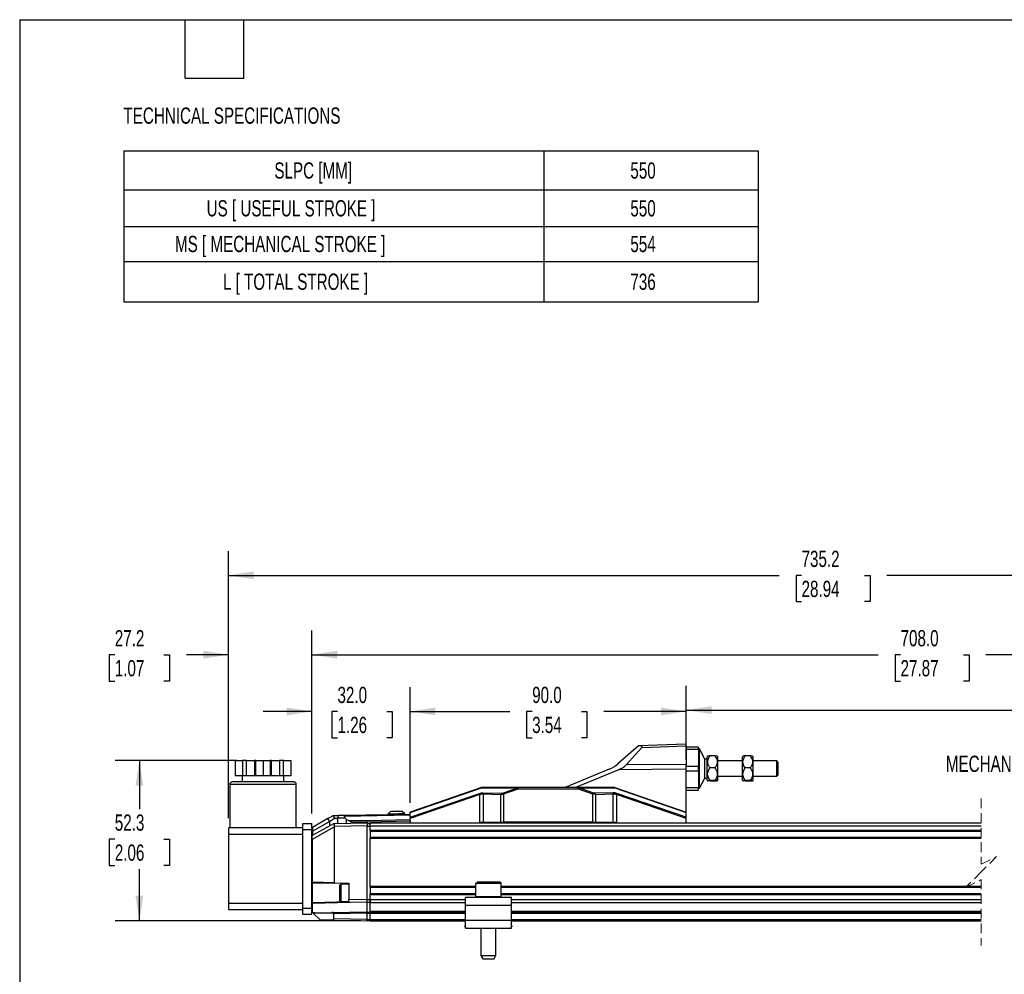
# Model space of a CAD drawing. Header units: millimetres. Extents: x 16 to 683, y 16 to 524.
# Tile 2 of 11: x 16 to 337, y 213 to 524. Entities that reach past the tile are written whole.
import ezdxf

# ---------------------------------------------------------------- set-up
doc = ezdxf.new("R2010")
doc.units = ezdxf.units.MM
doc.header["$LTSCALE"] = 2.5
doc.linetypes.add('HIDDEN', pattern=[1.905, 1.27, -0.635])
doc.layers.add('DIMENSIONS', color=140, linetype='Continuous', lineweight=25)
doc.layers.add('TEXT', color=140, linetype='Continuous', lineweight=25)
doc.styles.add('SLDTEXTSTYLE0', font='TXT', dxfattribs={"width": 0.7})
doc.dimstyles.new('SLDDIMSTYLE0', dxfattribs={"dimtxt": 5.39502, "dimasz": 8.255, "dimexe": 0, "dimexo": 0.0625, "dimgap": 1.348755, "dimtad": 0, "dimtih": 1, "dimtoh": 1, "dimrnd": 1e-09, "dimzin": 12, "dimdsep": 46, "dimtxsty": 'SLDTEXTSTYLE0', "dimsah": 1, "dimcen": 0.09, "dimadec": 0, "dimazin": 3, "dimtfac": 1, "dimtofl": 0, "dimtmove": 0, "dimatfit": 3, "dimfxl": 0, "dimfrac": 2, "dimtolj": 1, "dimtzin": 12, "dimarcsym": 0})
doc.dimstyles.new('SLDDIMSTYLE1', dxfattribs={"dimtxt": 5.39502, "dimasz": 8.255, "dimexe": 0, "dimexo": 0.0625, "dimgap": 1.348755, "dimtad": 0, "dimtih": 1, "dimtoh": 1, "dimrnd": 1e-09, "dimzin": 12, "dimdsep": 46, "dimtxsty": 'SLDTEXTSTYLE0', "dimsah": 1, "dimcen": 0.09, "dimadec": 0, "dimazin": 3, "dimtfac": 1, "dimtmove": 0, "dimatfit": 0, "dimfxl": 0, "dimfrac": 2, "dimtolj": 1, "dimtzin": 12, "dimarcsym": 0})
doc.dimstyles.new('SLDDIMSTYLE2', dxfattribs={"dimtxt": 5.39502, "dimasz": 8.255, "dimexe": 0, "dimexo": 0.0625, "dimgap": 1.348755, "dimtad": 0, "dimtih": 1, "dimtoh": 1, "dimrnd": 1e-09, "dimzin": 4, "dimdsep": 46, "dimtxsty": 'SLDTEXTSTYLE0', "dimsah": 1, "dimcen": 0.09, "dimadec": 0, "dimazin": 1, "dimtfac": 1, "dimtmove": 0, "dimatfit": 0, "dimfxl": 0, "dimfrac": 2, "dimtolj": 1, "dimtzin": 12, "dimarcsym": 0})
doc.dimstyles.new('SLDDIMSTYLE3', dxfattribs={"dimtxt": 5.39502, "dimasz": 8.255, "dimexe": 0, "dimexo": 0.0625, "dimgap": 1.348755, "dimtad": 0, "dimtih": 1, "dimtoh": 1, "dimrnd": 1e-09, "dimzin": 4, "dimdsep": 46, "dimtxsty": 'SLDTEXTSTYLE0', "dimsah": 1, "dimcen": 0.09, "dimadec": 0, "dimazin": 1, "dimtfac": 1, "dimtofl": 0, "dimtmove": 0, "dimatfit": 3, "dimfxl": 0, "dimfrac": 2, "dimtolj": 1, "dimtzin": 12, "dimarcsym": 0})

# ---------------------------------------------------------------- blocks, each defined once
blk = doc.blocks.new('SW_TABLEANNOTATION_0')
at = {"layer": 'DIMENSIONS', "color": 0}
for p, q in [((0, 0), (0, -12.74)), ((0, 0), (136.89, 0)), ((136.89, 0), (136.89, -12.74)), ((136.89, 0), (206.81, 0)), ((206.81, 0), (206.81, -12.74)), ((0, -12.74), (0, -24.64)), ((0, -12.74), (136.89, -12.74)), ((136.89, -12.74), (136.89, -24.64)), ((136.89, -12.74), (206.81, -12.74)), ((206.81, -12.74), (206.81, -24.64)), ((0, -24.64), (0, -36.01)), ((0, -24.64), (136.89, -24.64)), ((136.89, -24.64), (136.89, -36.01)), ((136.89, -24.64), (206.81, -24.64)), ((206.81, -24.64), (206.81, -36.01)), ((0, -36.01), (0, -49.21)), ((0, -36.01), (136.89, -36.01)), ((136.89, -36.01), (136.89, -49.21)), ((136.89, -36.01), (206.81, -36.01)), ((206.81, -36.01), (206.81, -49.21)), ((0, -49.21), (136.89, -49.21)), ((136.89, -49.21), (206.81, -49.21))]:
    blk.add_line(p, q, dxfattribs=at)
at = {"layer": 'DIMENSIONS', "color": 0, "attachment_point": 1, "style": 'SLDTEXTSTYLE0'}
for s, insert, char_height in [('SLPC [MM]', (49.09, -3.74), 5.292), ('550', (165.12, -3.74), 5.292), ('US [ USEFUL STROKE ]', (27, -16.06), 5.2917), ('550', (165.12, -16.06), 5.292), ('MS [ MECHANICAL STROKE ]', (16.7, -27.69), 5.2917), ('554', (165.12, -27.69), 5.292), ('L [ TOTAL STROKE ]', (32.32, -39.98), 5.2917), ('736', (165.12, -39.98), 5.292)]:
    blk.add_mtext(s, dxfattribs=dict(at, insert=insert, char_height=char_height))
blk = doc.blocks.new('_D')
at = {"layer": 'DIMENSIONS'}
for p, q in [((86.67, 282.42), (46.95, 282.42)), ((54.89, 282.42), (54.89, 266.58)), ((46.87, 256.8), (45.06, 256.8)), ((45.06, 256.8), (45.06, 248.23)), ((62.9, 256.8), (64.71, 256.8)), ((64.71, 256.8), (64.71, 248.23)), ((45.06, 248.23), (46.87, 248.23)), ((64.71, 248.23), (62.9, 248.23)), ((54.89, 230.11), (54.89, 247.02)), ((126.96, 230.11), (46.95, 230.11))]:
    blk.add_line(p, q, dxfattribs=at)
for points in [[(54.89, 282.42), (53.62, 274.17), (56.16, 274.17)], [(54.89, 230.11), (56.16, 238.37), (53.62, 238.37)]]:
    blk.add_solid(points, dxfattribs=at)
at = {"layer": 'DIMENSIONS', "char_height": 5.292, "attachment_point": 1, "style": 'SLDTEXTSTYLE0'}
for s, insert in [('52.3', (46.87, 264.83)), ('2.06', (46.87, 255.05))]:
    blk.add_mtext(s, dxfattribs=dict(at, insert=insert))
blk = doc.blocks.new('_D_1')
at = {"layer": 'DIMENSIONS'}
for p, q in [((83.93, 263.6), (83.93, 324.84)), ((111.13, 265.1), (111.13, 324.84)), ((46.87, 316.9), (45.06, 316.9)), ((45.06, 316.9), (45.06, 308.33)), ((62.9, 316.9), (64.71, 316.9)), ((64.71, 316.9), (64.71, 308.33)), ((83.93, 316.9), (70.21, 316.9)), ((111.13, 316.9), (127.01, 316.9)), ((45.06, 308.33), (46.87, 308.33)), ((64.71, 308.33), (62.9, 308.33))]:
    blk.add_line(p, q, dxfattribs=at)
for points in [[(83.93, 316.9), (75.68, 318.17), (75.68, 315.63)], [(111.13, 316.9), (119.39, 315.63), (119.39, 318.17)]]:
    blk.add_solid(points, dxfattribs=at)
at = {"layer": 'DIMENSIONS', "char_height": 5.292, "attachment_point": 1, "style": 'SLDTEXTSTYLE0'}
for s, insert in [('27.2', (46.87, 324.93)), ('1.07', (46.87, 315.15))]:
    blk.add_mtext(s, dxfattribs=dict(at, insert=insert))
blk = doc.blocks.new('_D_2')
at = {"layer": 'DIMENSIONS'}
for p, q in [((111.13, 265.1), (111.13, 306.35)), ((143.13, 268.63), (143.13, 306.35)), ((111.13, 298.41), (95.26, 298.41)), ((119.46, 298.41), (117.65, 298.41)), ((117.65, 298.41), (117.65, 289.84)), ((135.5, 298.41), (137.31, 298.41)), ((137.31, 298.41), (137.31, 289.84)), ((143.13, 298.41), (159.01, 298.41)), ((117.65, 289.84), (119.46, 289.84)), ((137.31, 289.84), (135.5, 289.84))]:
    blk.add_line(p, q, dxfattribs=at)
for points in [[(111.13, 298.41), (102.88, 299.68), (102.88, 297.14)], [(143.13, 298.41), (151.39, 297.14), (151.39, 299.68)]]:
    blk.add_solid(points, dxfattribs=at)
at = {"layer": 'DIMENSIONS', "char_height": 5.292, "attachment_point": 1, "style": 'SLDTEXTSTYLE0'}
for s, insert in [('32.0', (119.46, 306.44)), ('1.26', (119.46, 296.66))]:
    blk.add_mtext(s, dxfattribs=dict(at, insert=insert))
blk = doc.blocks.new('_D_3')
at = {"layer": 'DIMENSIONS'}
for p, q in [((143.13, 268.63), (143.13, 306.35)), ((233.13, 282.78), (233.13, 306.35)), ((143.13, 298.41), (175.6, 298.41)), ((182.91, 298.41), (181.1, 298.41)), ((181.1, 298.41), (181.1, 289.84)), ((198.94, 298.41), (200.75, 298.41)), ((200.75, 298.41), (200.75, 289.84)), ((233.13, 298.41), (206.25, 298.41)), ((181.1, 289.84), (182.91, 289.84)), ((200.75, 289.84), (198.94, 289.84))]:
    blk.add_line(p, q, dxfattribs=at)
for points in [[(143.13, 298.41), (151.39, 297.14), (151.39, 299.68)], [(233.13, 298.41), (224.88, 299.68), (224.88, 297.14)]]:
    blk.add_solid(points, dxfattribs=at)
at = {"layer": 'DIMENSIONS', "char_height": 5.292, "attachment_point": 1, "style": 'SLDTEXTSTYLE0'}
for s, insert in [('90.0', (182.91, 306.44)), ('3.54', (182.91, 296.66))]:
    blk.add_mtext(s, dxfattribs=dict(at, insert=insert))
blk = doc.blocks.new('_D_4')
at = {"layer": 'DIMENSIONS'}
for p, q in [((233.13, 282.78), (233.13, 306.77)), ((470.16, 267.85), (470.16, 306.77)), ((415.44, 302.36), (411.91, 295.3)), ((417.2, 298.83), (415.44, 302.36)), ((233.13, 298.83), (339.61, 298.83)), ((346.92, 298.83), (345.11, 298.83)), ((345.11, 298.83), (345.11, 290.26)), ((367.44, 298.83), (369.26, 298.83)), ((369.26, 298.83), (369.26, 290.26)), ((410.15, 298.83), (374.75, 298.83)), ((411.91, 295.3), (410.15, 298.83)), ((470.16, 298.83), (417.2, 298.83)), ((345.11, 290.26), (346.92, 290.26)), ((369.26, 290.26), (367.44, 290.26))]:
    blk.add_line(p, q, dxfattribs=at)
for points in [[(233.13, 298.83), (241.39, 297.56), (241.39, 300.1)], [(470.16, 298.83), (461.91, 300.1), (461.91, 297.56)]]:
    blk.add_solid(points, dxfattribs=at)
at = {"layer": 'DIMENSIONS', "char_height": 5.292, "attachment_point": 1, "style": 'SLDTEXTSTYLE0'}
for s, insert in [('554.0', (346.92, 306.86)), ('21.81', (346.92, 297.08))]:
    blk.add_mtext(s, dxfattribs=dict(at, insert=insert))
blk = doc.blocks.new('_D_5')
at = {"layer": 'DIMENSIONS'}
for p, q in [((83.93, 263.6), (83.93, 350.7)), ((502.16, 260.92), (502.16, 350.7)), ((386.84, 346.29), (383.31, 339.23)), ((388.6, 342.76), (386.84, 346.29)), ((83.93, 342.76), (263.41, 342.76)), ((270.72, 342.76), (268.91, 342.76)), ((268.91, 342.76), (268.91, 334.19)), ((291.24, 342.76), (293.05, 342.76)), ((293.05, 342.76), (293.05, 334.19)), ((381.55, 342.76), (298.55, 342.76)), ((383.31, 339.23), (381.55, 342.76)), ((502.16, 342.76), (388.6, 342.76)), ((268.91, 334.19), (270.72, 334.19)), ((293.05, 334.19), (291.24, 334.19))]:
    blk.add_line(p, q, dxfattribs=at)
for points in [[(83.93, 342.76), (92.19, 341.49), (92.19, 344.03)], [(502.16, 342.76), (493.91, 344.03), (493.91, 341.49)]]:
    blk.add_solid(points, dxfattribs=at)
at = {"layer": 'DIMENSIONS', "char_height": 5.292, "attachment_point": 1, "style": 'SLDTEXTSTYLE0'}
for s, insert in [('735.2', (270.72, 350.79)), ('28.94', (270.72, 341.01))]:
    blk.add_mtext(s, dxfattribs=dict(at, insert=insert))
blk = doc.blocks.new('_D_6')
at = {"layer": 'DIMENSIONS'}
for p, q in [((111.13, 265.1), (111.13, 324.84)), ((502.16, 260.92), (502.16, 324.84)), ((404.54, 320.43), (402.78, 316.9)), ((408.07, 313.37), (404.54, 320.43)), ((111.13, 316.9), (295.68, 316.9)), ((302.99, 316.9), (301.18, 316.9)), ((301.18, 316.9), (301.18, 308.33)), ((323.51, 316.9), (325.32, 316.9)), ((325.32, 316.9), (325.32, 308.33)), ((402.78, 316.9), (330.82, 316.9)), ((409.84, 316.9), (408.07, 313.37)), ((502.16, 316.9), (409.84, 316.9)), ((301.18, 308.33), (302.99, 308.33)), ((325.32, 308.33), (323.51, 308.33))]:
    blk.add_line(p, q, dxfattribs=at)
for points in [[(111.13, 316.9), (119.39, 315.63), (119.39, 318.17)], [(502.16, 316.9), (493.91, 318.17), (493.91, 315.63)]]:
    blk.add_solid(points, dxfattribs=at)
at = {"layer": 'DIMENSIONS', "char_height": 5.292, "attachment_point": 1, "style": 'SLDTEXTSTYLE0'}
for s, insert in [('708.0', (302.99, 324.93)), ('27.87', (302.99, 315.15))]:
    blk.add_mtext(s, dxfattribs=dict(at, insert=insert))

msp = doc.modelspace()

# ---------------------------------------------------------------- linework, layer by layer
for p, q in [((217.586, 287.215), (210.845, 281.301)), ((213.59, 280.957), (218.649, 286.673)), ((217.59, 287.218), (217.586, 287.215)), ((233.13, 287.761), (217.59, 287.218)), ((218.649, 286.673), (233.13, 287.179)), ((233.13, 287.179), (233.13, 287.761)), ((233.13, 287.179), (233.13, 281.146)), ((237.13, 286.78), (233.13, 286.78)), ((233.13, 286.058), (237.13, 286.058)), ((237.13, 286.058), (237.13, 286.78)), ((237.43, 286.18), (237.13, 286.18)), ((237.13, 286.058), (237.13, 280.502)), ((239.166, 282.877), (237.43, 286.18)), ((237.43, 279.78), (237.43, 286.18)), ((86.1, 282.424), (86.1, 277.424)), ((86.1, 282.424), (88.475, 282.424)), ((88.475, 282.424), (88.475, 277.424)), ((89.841, 282.424), (88.475, 282.424)), ((89.841, 277.424), (89.841, 282.424)), ((89.841, 282.424), (92.439, 282.424)), ((92.439, 282.424), (92.439, 277.424)), ((92.805, 282.424), (92.439, 282.424)), ((92.805, 277.424), (92.805, 282.424)), ((92.805, 282.424), (95.18, 282.424)), ((95.18, 282.424), (95.18, 277.424)), ((95.18, 282.424), (97.555, 282.424)), ((97.555, 282.424), (97.555, 277.424)), ((97.921, 282.424), (97.555, 282.424)), ((97.921, 277.424), (97.921, 282.424)), ((97.921, 282.424), (100.519, 282.424)), ((100.519, 282.424), (100.519, 277.424)), ((101.885, 282.424), (100.519, 282.424)), ((101.885, 277.424), (101.885, 282.424)), ((101.885, 282.424), (104.26, 282.424)), ((104.26, 282.424), (104.26, 277.424)), ((239.93, 282.877), (239.166, 282.877)), ((239.166, 279.78), (239.166, 282.877)), ((240.148, 283.808), (239.93, 283.632)), ((239.93, 275.928), (239.93, 283.632)), ((242.484, 283.901), (240.877, 283.901)), ((243.43, 283.632), (243.213, 283.808)), ((243.43, 279.991), (243.43, 283.632)), ((251.648, 283.808), (251.43, 283.632)), ((251.43, 275.928), (251.43, 283.632)), ((253.984, 283.901), (252.377, 283.901)), ((254.93, 283.632), (254.713, 283.808)), ((254.93, 279.991), (254.93, 283.632)), ((208.062, 279.573), (193.653, 273.63)), ((196.931, 273.63), (210.891, 279.387)), ((233.13, 279.602), (210.891, 279.387)), ((233.13, 281.146), (213.59, 280.957)), ((233.13, 279.602), (233.13, 281.146)), ((237.13, 280.502), (233.13, 280.502)), ((233.13, 265.61), (233.13, 279.602)), ((237.13, 279.058), (237.13, 280.502)), ((237.43, 273.38), (237.43, 279.78)), ((239.166, 276.683), (239.166, 279.78)), ((242.484, 280.033), (240.877, 280.033)), ((251.43, 282.28), (243.43, 282.28)), ((243.43, 275.928), (243.43, 279.991)), ((253.984, 280.033), (252.377, 280.033)), ((262.63, 282.28), (254.93, 282.28)), ((254.93, 275.928), (254.93, 279.991)), ((263.13, 281.78), (262.63, 282.28)), ((262.63, 279.78), (262.63, 282.28)), ((262.63, 277.28), (262.63, 279.78)), ((263.13, 279.78), (263.13, 281.78)), ((263.13, 277.78), (263.13, 279.78)), ((88.475, 277.424), (86.1, 277.424)), ((88.38, 277.424), (88.38, 275.424)), ((89.841, 277.424), (88.475, 277.424)), ((92.439, 277.424), (89.841, 277.424)), ((92.805, 277.424), (92.439, 277.424)), ((95.18, 277.424), (92.805, 277.424)), ((97.555, 277.424), (95.18, 277.424)), ((97.921, 277.424), (97.555, 277.424)), ((100.519, 277.424), (97.921, 277.424)), ((101.885, 277.424), (100.519, 277.424)), ((104.26, 277.424), (101.885, 277.424)), ((101.98, 275.424), (101.98, 277.424)), ((233.13, 279.058), (237.13, 279.058)), ((237.13, 279.058), (237.13, 273.502)), ((237.43, 273.38), (239.166, 276.683)), ((239.166, 276.683), (239.93, 276.683)), ((243.43, 277.28), (251.43, 277.28)), ((254.93, 277.28), (262.63, 277.28)), ((262.63, 277.28), (263.13, 277.78)), ((84.33, 274.624), (84.33, 260.424)), ((106.03, 274.624), (84.33, 274.624)), ((105.23, 275.424), (85.13, 275.424)), ((106.03, 260.424), (106.03, 274.624)), ((166.409, 273.63), (143.13, 265.607)), ((143.13, 265.453), (166.38, 273.464)), ((166.38, 273.464), (178.188, 273.464)), ((178.303, 273.63), (166.411, 273.63)), ((173.533, 271.86), (178.188, 273.464)), ((173.648, 271.526), (178.303, 273.13)), ((178.303, 273.63), (178.303, 273.13)), ((197.954, 273.63), (178.303, 273.63)), ((178.303, 273.13), (197.954, 273.13)), ((197.954, 273.13), (197.954, 273.63)), ((209.849, 273.63), (197.954, 273.63)), ((197.954, 273.13), (202.613, 271.525)), ((202.728, 271.86), (198.069, 273.464)), ((198.069, 273.464), (209.881, 273.464)), ((209.851, 273.63), (233.13, 265.61)), ((209.881, 273.464), (233.13, 265.455)), ((237.13, 273.502), (233.13, 273.502)), ((237.13, 272.78), (237.13, 273.502)), ((237.13, 273.38), (237.43, 273.38)), ((239.93, 275.928), (240.148, 275.752)), ((240.877, 275.66), (240.165, 275.754)), ((242.484, 275.913), (240.877, 275.913)), ((242.484, 275.66), (240.877, 275.66)), ((243.213, 275.752), (243.43, 275.928)), ((251.43, 275.928), (251.648, 275.752)), ((252.377, 275.66), (251.665, 275.754)), ((253.984, 275.913), (252.377, 275.913)), ((253.984, 275.66), (252.377, 275.66)), ((254.713, 275.752), (254.93, 275.928)), ((143.13, 263.911), (165.779, 271.716)), ((165.894, 271.382), (143.13, 263.537)), ((165.894, 262.33), (165.894, 271.382)), ((166.899, 271.572), (172.643, 271.39)), ((166.899, 271.572), (166.899, 262.33)), ((166.952, 271.906), (172.695, 271.724)), ((172.643, 271.39), (172.643, 262.33)), ((172.643, 271.39), (172.719, 271.389)), ((172.695, 271.724), (172.758, 271.723)), ((173.648, 262.33), (173.648, 271.526)), ((202.613, 271.525), (202.613, 262.33)), ((203.566, 271.724), (203.502, 271.723)), ((203.618, 271.39), (203.542, 271.389)), ((209.309, 271.906), (203.566, 271.724)), ((203.618, 271.39), (209.361, 271.572)), ((203.618, 262.33), (203.618, 271.39)), ((209.361, 262.33), (209.361, 271.572)), ((210.367, 271.382), (210.367, 262.33)), ((233.13, 263.54), (210.367, 271.382)), ((233.13, 263.914), (210.482, 271.716)), ((233.13, 272.78), (237.13, 272.78)), ((116.342, 263.465), (111.273, 260.622)), ((116.853, 262.531), (116.342, 263.465)), ((118.259, 264.417), (118.033, 264.413)), ((118.475, 263.606), (118.259, 264.417)), ((118.475, 263.606), (119.498, 263.606)), ((119.827, 264.444), (119.498, 263.606)), ((121.914, 263.606), (119.498, 263.606)), ((119.498, 263.606), (119.498, 261.942)), ((121.433, 264.472), (119.827, 264.444)), ((143.13, 264.851), (121.433, 264.472)), ((121.749, 264.302), (143.13, 264.675)), ((121.914, 263.606), (121.749, 264.302)), ((121.914, 263.606), (122.234, 263.319)), ((122.234, 263.319), (122.234, 261.99)), ((136.664, 265.738), (135.878, 264.924)), ((135.878, 264.924), (135.881, 264.724)), ((141.377, 265.02), (140.563, 265.806)), ((141.381, 264.82), (141.377, 265.02)), ((143.13, 265.453), (143.13, 265.607)), ((143.13, 263.911), (143.13, 265.453)), ((143.13, 263.911), (143.13, 263.537)), ((143.13, 262.745), (143.13, 263.537)), ((233.13, 265.455), (233.13, 265.61)), ((233.13, 263.914), (233.13, 265.455)), ((233.13, 263.54), (233.13, 263.914)), ((233.13, 262.11), (233.13, 263.54)), ((108.13, 260.424), (83.93, 260.424)), ((83.93, 260.424), (83.93, 258.424)), ((108.13, 259.924), (108.13, 261.924)), ((108.13, 261.924), (111.13, 261.924)), ((111.13, 259.924), (111.13, 261.924)), ((111.273, 260.622), (111.232, 260.599)), ((118.38, 261.923), (111.233, 257.919)), ((111.27, 256.807), (118.38, 260.789)), ((111.273, 260.622), (111.273, 259.415)), ((111.327, 259.433), (116.853, 262.531)), ((116.853, 262.531), (116.853, 261.067)), ((118.38, 261.923), (118.519, 261.925)), ((118.507, 260.925), (118.38, 260.789)), ((118.38, 260.789), (118.38, 242.586)), ((118.507, 260.925), (118.519, 261.925)), ((129.13, 261.11), (118.507, 260.925)), ((118.519, 261.925), (129.13, 262.11)), ((129.13, 262.753), (123.295, 262.711)), ((123.295, 262.711), (124.218, 262.364)), ((124.218, 262.364), (129.13, 262.399)), ((124.218, 262.024), (124.218, 262.364)), ((143.13, 263.098), (129.13, 262.753)), ((129.13, 262.399), (143.13, 262.745)), ((129.13, 262.399), (129.13, 262.11)), ((129.13, 262.11), (129.13, 261.11)), ((129.13, 261.925), (130.13, 261.925)), ((129.13, 237.09), (129.13, 261.11)), ((129.13, 260.961), (130.13, 260.961)), ((130.13, 262.11), (329.303, 262.11)), ((130.13, 261.11), (130.13, 262.11)), ((130.13, 261.11), (329.303, 261.11)), ((130.13, 259.76), (130.13, 261.11)), ((143.13, 262.745), (143.13, 262.11)), ((165.894, 262.33), (166.899, 262.33)), ((166.899, 262.33), (172.643, 262.33)), ((172.643, 262.33), (173.648, 262.33)), ((202.613, 262.33), (173.648, 262.33)), ((175.13, 262.11), (175.13, 262.33)), ((201.13, 262.33), (201.13, 262.11)), ((202.613, 262.33), (203.618, 262.33)), ((203.618, 262.33), (209.361, 262.33)), ((209.361, 262.33), (210.367, 262.33)), ((83.93, 258.424), (108.13, 258.424)), ((83.93, 258.424), (83.93, 235.824)), ((108.13, 259.924), (111.13, 259.924)), ((108.13, 234.324), (108.13, 259.924)), ((111.13, 234.324), (111.13, 259.924)), ((111.233, 256.793), (111.233, 257.919)), ((111.27, 242.772), (111.27, 256.807)), ((111.327, 259.433), (111.327, 257.972)), ((130.13, 259.76), (329.303, 259.76)), ((130.13, 259.61), (130.13, 259.76)), ((130.13, 259.61), (130.13, 257.21)), ((130.13, 259.41), (329.303, 259.41)), ((130.13, 257.41), (329.303, 257.41)), ((130.13, 257.06), (130.13, 257.21)), ((130.13, 257.06), (329.303, 257.06)), ((130.13, 241.46), (130.13, 257.06)), ((111.13, 242.772), (111.27, 242.772)), ((118.38, 242.586), (111.27, 242.772)), ((111.325, 242.572), (118.408, 242.387)), ((111.325, 236.059), (111.325, 242.572)), ((118.38, 242.586), (123.13, 242.463)), ((123.13, 242.263), (118.408, 242.387)), ((120.53, 242.115), (120.13, 241.715)), ((120.13, 241.715), (120.13, 236.915)), ((123.13, 242.115), (120.53, 242.115)), ((120.53, 242.115), (120.53, 236.515)), ((123.13, 242.463), (123.13, 237.195)), ((130.13, 241.46), (164.43, 241.46)), ((130.13, 241.31), (130.13, 241.46)), ((130.13, 241.31), (130.13, 238.91)), ((130.13, 241.11), (164.43, 241.11)), ((164.43, 242.31), (164.43, 238.01)), ((172.547, 242.31), (164.43, 242.31)), ((172.081, 242.81), (164.944, 242.81)), ((172.83, 242.31), (172.547, 242.31)), ((172.83, 238.01), (172.83, 242.31)), ((172.83, 241.46), (329.303, 241.46)), ((172.83, 241.11), (329.303, 241.11)), ((130.13, 239.11), (164.43, 239.11)), ((130.13, 238.76), (130.13, 238.91)), ((130.13, 238.76), (164.43, 238.76)), ((130.13, 237.11), (130.13, 238.76)), ((176.13, 237.81), (161.13, 237.81)), ((161.13, 235.31), (161.13, 237.81)), ((172.381, 238.01), (164.43, 238.01)), ((172.547, 238.01), (172.381, 238.01)), ((172.828, 238.01), (172.547, 238.01)), ((172.83, 238.01), (172.828, 238.01)), ((172.83, 239.11), (329.303, 239.11)), ((172.83, 238.76), (329.303, 238.76)), ((176.13, 235.31), (176.13, 237.81)), ((108.13, 235.824), (83.93, 235.824)), ((83.93, 235.824), (83.93, 233.824)), ((108.13, 234.324), (111.13, 234.324)), ((108.13, 232.324), (108.13, 234.324)), ((111.327, 235.859), (111.13, 235.859)), ((111.13, 232.324), (111.13, 234.324)), ((123.13, 236.374), (111.325, 236.059)), ((123.603, 236.187), (111.327, 235.859)), ((111.327, 232.909), (111.327, 235.859)), ((120.13, 236.915), (120.53, 236.515)), ((120.53, 236.515), (123.13, 236.515)), ((123.13, 236.195), (123.13, 237.195)), ((123.13, 237.195), (129.13, 237.09)), ((129.13, 236.09), (123.13, 236.195)), ((129.13, 237.125), (130.13, 237.125)), ((129.13, 236.275), (129.13, 237.125)), ((129.13, 236.275), (130.13, 236.275)), ((129.13, 233.105), (129.13, 236.09)), ((130.13, 237.125), (130.13, 236.275)), ((130.13, 236.11), (130.13, 237.11)), ((130.13, 237.11), (161.13, 237.11)), ((130.13, 236.11), (161.13, 236.11)), ((130.13, 233.36), (130.13, 236.11)), ((161.13, 235.31), (176.13, 235.31)), ((161.13, 230.31), (161.13, 235.31)), ((176.13, 237.11), (329.303, 237.11)), ((176.13, 236.11), (329.303, 236.11)), ((176.13, 230.31), (176.13, 235.31)), ((83.93, 233.824), (108.13, 233.824)), ((108.13, 232.324), (111.13, 232.324)), ((111.598, 232.638), (111.327, 232.909)), ((111.598, 232.638), (111.634, 232.601)), ((117.566, 232.705), (111.634, 232.601)), ((113.662, 230.574), (111.634, 232.601)), ((112.078, 232.808), (117.647, 232.905)), ((117.647, 232.905), (129.13, 233.105)), ((118.235, 230.794), (118.235, 232.417)), ((118.235, 232.417), (118.316, 232.417)), ((129.13, 232.605), (118.316, 232.417)), ((118.316, 230.794), (118.316, 232.417)), ((129.13, 232.96), (130.13, 232.96)), ((129.13, 232.61), (129.13, 232.96)), ((129.13, 232.61), (130.13, 232.61)), ((129.13, 232.605), (129.13, 232.61)), ((129.13, 230.605), (129.13, 232.605)), ((130.13, 233.11), (130.13, 233.36)), ((130.13, 233.36), (161.13, 233.36)), ((130.13, 233.11), (161.13, 233.11)), ((130.13, 232.61), (130.13, 233.11)), ((130.13, 230.61), (130.13, 232.61)), ((130.13, 232.61), (161.13, 232.61)), ((176.13, 233.36), (329.303, 233.36)), ((176.13, 233.11), (329.303, 233.11)), ((176.13, 232.61), (329.303, 232.61)), ((113.662, 230.574), (117.566, 230.506)), ((117.647, 230.306), (113.864, 230.372)), ((129.13, 230.105), (117.647, 230.306)), ((118.235, 230.794), (118.316, 230.794)), ((129.13, 230.605), (118.316, 230.794)), ((129.13, 230.61), (130.13, 230.61)), ((129.13, 230.26), (129.13, 230.61)), ((129.13, 230.105), (129.13, 230.605)), ((129.13, 230.26), (130.13, 230.26)), ((130.13, 230.11), (130.13, 230.61)), ((130.13, 230.61), (161.13, 230.61)), ((130.13, 230.11), (161.13, 230.11)), ((160.917, 228.353), (161.13, 228.63)), ((161.13, 228.189), (160.917, 228.353)), ((176.13, 230.31), (161.13, 230.31)), ((161.13, 227.81), (161.13, 230.31)), ((176.13, 230.61), (329.303, 230.61)), ((176.13, 227.81), (176.13, 230.31)), ((176.13, 230.11), (329.303, 230.11)), ((176.344, 228.353), (176.13, 228.63)), ((176.344, 228.353), (176.13, 228.189)), ((161.13, 227.81), (176.13, 227.81)), ((161.71, 227.743), (161.622, 227.81)), ((161.761, 227.81), (161.71, 227.743)), ((166.18, 227.81), (166.18, 218.849)), ((171.08, 218.849), (171.08, 227.81)), ((175.551, 227.743), (175.5, 227.81)), ((175.638, 227.81), (175.551, 227.743)), ((166.18, 218.849), (166.78, 217.81)), ((166.18, 218.849), (170.915, 218.849)), ((170.48, 217.81), (171.08, 218.849)), ((170.915, 218.849), (171.08, 218.849)), ((166.78, 217.81), (167.963, 217.81)), ((167.963, 217.81), (170.48, 217.81))]:
    msp.add_line(p, q)
at = {"color": 7, "linetype": 'HIDDEN', "lineweight": 18}
for p, q in [((329.303, 270.048), (329.303, 248.61)), ((329.303, 248.61), (334.303, 251.11)), ((334.303, 251.11), (329.303, 246.11)), ((329.303, 246.11), (324.303, 241.11)), ((324.303, 241.11), (329.303, 243.61)), ((329.303, 243.61), (329.303, 222.173))]:
    msp.add_line(p, q, dxfattribs=at)
at = {"flags": 128}
for points in [[(218.649, 286.673), (218.748, 286.86), (218.686, 287.013), (218.466, 287.125), (218.094, 287.193), (217.586, 287.215)], [(178.188, 273.464), (178.2, 273.502), (178.212, 273.535), (178.226, 273.563), (178.24, 273.587), (178.255, 273.606), (178.271, 273.619), (178.287, 273.627), (178.303, 273.63)], [(178.303, 273.13), (178.287, 273.177), (178.272, 273.222), (178.256, 273.267), (178.241, 273.311), (178.227, 273.353), (178.213, 273.393), (178.2, 273.43), (178.188, 273.464)], [(197.954, 273.63), (197.97, 273.627), (197.986, 273.619), (198.002, 273.606), (198.017, 273.587), (198.031, 273.563), (198.045, 273.535), (198.057, 273.502), (198.069, 273.464)], [(198.069, 273.464), (198.057, 273.43), (198.044, 273.393), (198.031, 273.353), (198.016, 273.311), (198.001, 273.267), (197.986, 273.222), (197.97, 273.177), (197.954, 273.13)], [(173.533, 271.86), (173.545, 271.826), (173.557, 271.789), (173.571, 271.749), (173.586, 271.707), (173.601, 271.663), (173.616, 271.618), (173.632, 271.572), (173.648, 271.526)], [(202.613, 271.525), (202.629, 271.572), (202.644, 271.618), (202.66, 271.663), (202.675, 271.706), (202.689, 271.748), (202.703, 271.788), (202.716, 271.825), (202.728, 271.86)], [(210.482, 271.716), (210.457, 271.645), (210.429, 271.563), (210.399, 271.474), (210.367, 271.382)], [(118.033, 264.413), (117.484, 264.105), (116.92, 263.789), (116.342, 263.465)], [(116.853, 262.531), (117.397, 262.892), (117.941, 263.252), (118.475, 263.606)], [(119.827, 264.444), (119.348, 264.436), (118.822, 264.426), (118.259, 264.417)], [(141.377, 265.02), (141.33, 265.019), (140.965, 265.013), (140.285, 265.001), (139.38, 264.985), (138.374, 264.968), (137.402, 264.951), (136.596, 264.937), (136.064, 264.927), (135.878, 264.924)], [(140.563, 265.806), (140.415, 265.803), (139.992, 265.796), (139.36, 265.785), (138.614, 265.772), (137.867, 265.759), (137.235, 265.748), (136.812, 265.741), (136.664, 265.738)], [(111.13, 259.363), (111.134, 259.373), (111.144, 259.383), (111.16, 259.392), (111.182, 259.4), (111.208, 259.406), (111.239, 259.412), (111.273, 259.415)], [(111.13, 256.746), (111.133, 256.755), (111.143, 256.765), (111.158, 256.773), (111.178, 256.781), (111.204, 256.788), (111.233, 256.793)], [(111.325, 242.572), (111.313, 242.576), (111.302, 242.588), (111.292, 242.606), (111.284, 242.631), (111.277, 242.661), (111.272, 242.696), (111.27, 242.733), (111.27, 242.772)], [(111.13, 233.105), (111.134, 233.102), (111.145, 233.09), (111.163, 233.072), (111.188, 233.048), (111.217, 233.018), (111.251, 232.984), (111.288, 232.947), (111.327, 232.909)]]:
    msp.add_lwpolyline(points, dxfattribs=at)
for centre, radius, start, end in [((204.25, 288.818), 10, 292.41193, 311.26155), ((208.295, 286.957), 8.002, 288.9243, 311.42775), ((166.601, 273.51), 0.226, 148.08457, 191.70298), ((166.464, 273.473), 0.165, 108.57058, 109.32382), ((209.991, 274.039), 0.432, 250.90869, 251.19691), ((209.66, 273.51), 0.226, 348.30617, 31.88757), ((173.854, 271.372), 1.211, 163.06826, 179.12554), ((174.012, 271.405), 1.293, 165.74768, 180.70699), ((202.249, 271.405), 1.293, 359.29363, 14.25117), ((202.406, 271.371), 1.212, 0.89141, 16.93414), ((111.33, 260.425), 0.2, 119.2829, 180.00745), ((111.33, 257.745), 0.2, 119.19815, 180.01355), ((111.26, 259.548), 0.133, 275.76405, 300.35829), ((111.33, 242.772), 0.2, 180.00181, 268.49624)]:
    msp.add_arc(centre, radius, start, end)
for points, knots in [([(240.877, 280.033), (240.576, 280.495), (240.095, 281.237), (240.102, 282.564), (240.493, 283.36), (240.804, 283.799), (240.877, 283.901)], [0, 0, 0, 0, 0.3834119, 0.6156234, 0.9107657, 1, 1, 1, 1]), ([(240.877, 283.901), (240.524, 283.97), (240.161, 284.042), (240.165, 283.793), (240.165, 283.786)], [0, 0, 0, 0, 0.9731487, 1, 1, 1, 1]), ([(243.195, 283.786), (243.195, 283.793), (243.199, 283.971), (242.767, 283.852), (242.549, 283.889), (242.484, 283.901)], [0, 0, 0, 0, 0.0269586, 0.7096082, 1, 1, 1, 1]), ([(242.484, 283.901), (242.784, 283.439), (243.266, 282.697), (243.259, 281.369), (242.868, 280.574), (242.556, 280.135), (242.484, 280.033)], [0, 0, 0, 0, 0.3834114, 0.6156225, 0.9107658, 1, 1, 1, 1]), ([(252.377, 280.033), (252.076, 280.495), (251.595, 281.237), (251.602, 282.564), (251.993, 283.36), (252.304, 283.799), (252.377, 283.901)], [0, 0, 0, 0, 0.3834114, 0.6156225, 0.9107658, 1, 1, 1, 1]), ([(252.377, 283.901), (252.024, 283.97), (251.661, 284.042), (251.665, 283.793), (251.665, 283.786)], [0, 0, 0, 0, 0.9731487, 1, 1, 1, 1]), ([(254.695, 283.786), (254.695, 283.793), (254.699, 283.971), (254.267, 283.852), (254.049, 283.889), (253.984, 283.901)], [0, 0, 0, 0, 0.0269586, 0.7096082, 1, 1, 1, 1]), ([(253.984, 283.901), (254.284, 283.439), (254.766, 282.697), (254.759, 281.369), (254.368, 280.574), (254.056, 280.135), (253.984, 280.033)], [0, 0, 0, 0, 0.3834114, 0.6156225, 0.9107658, 1, 1, 1, 1]), ([(240.877, 275.913), (240.577, 276.407), (240.093, 277.205), (240.102, 278.603), (240.49, 279.453), (240.804, 279.924), (240.877, 280.033)], [0, 0, 0, 0, 0.3824009, 0.6167309, 0.9116989, 1, 1, 1, 1]), ([(242.484, 280.033), (242.784, 279.538), (243.268, 278.74), (243.259, 277.343), (242.871, 276.493), (242.556, 276.021), (242.484, 275.913)], [0, 0, 0, 0, 0.3824001, 0.6167297, 0.911699, 1, 1, 1, 1]), ([(252.377, 275.913), (252.077, 276.407), (251.593, 277.205), (251.602, 278.603), (251.99, 279.453), (252.304, 279.924), (252.377, 280.033)], [0, 0, 0, 0, 0.3824004, 0.6167301, 0.911699, 1, 1, 1, 1]), ([(253.984, 280.033), (254.284, 279.538), (254.768, 278.74), (254.759, 277.343), (254.371, 276.493), (254.056, 276.021), (253.984, 275.913)], [0, 0, 0, 0, 0.3824001, 0.6167297, 0.911699, 1, 1, 1, 1]), ([(242.484, 275.913), (242.824, 275.983), (243.193, 276.059), (243.202, 275.59), (242.771, 275.708), (242.55, 275.671), (242.484, 275.66)], [0, 0, 0, 0, 0.4787238, 0.5213059, 0.8571399, 1, 1, 1, 1]), ([(253.984, 275.913), (254.324, 275.983), (254.693, 276.059), (254.702, 275.59), (254.271, 275.708), (254.05, 275.671), (253.984, 275.66)], [0, 0, 0, 0, 0.4787238, 0.5213059, 0.8571399, 1, 1, 1, 1]), ([(85.13, 275.424), (85.017, 275.41), (84.781, 275.381), (84.513, 275.164), (84.357, 274.895), (84.339, 274.712), (84.33, 274.624)], [0, 0, 0, 0, 0.2702719, 0.5624261, 0.7897401, 1, 1, 1, 1]), ([(106.03, 274.624), (106.016, 274.738), (105.987, 274.974), (105.77, 275.242), (105.501, 275.398), (105.318, 275.416), (105.23, 275.424)], [0, 0, 0, 0, 0.2702624, 0.5624358, 0.7897533, 1, 1, 1, 1]), ([(240.165, 275.774), (240.165, 275.789), (240.157, 275.979), (240.592, 275.865), (240.811, 275.902), (240.877, 275.913)], [0, 0, 0, 0, 0.0578169, 0.7188116, 1, 1, 1, 1]), ([(251.665, 275.774), (251.665, 275.789), (251.657, 275.979), (252.092, 275.865), (252.311, 275.902), (252.377, 275.913)], [0, 0, 0, 0, 0.0578157, 0.718817, 1, 1, 1, 1]), ([(165.779, 271.716), (165.975, 271.776), (166.358, 271.893), (166.758, 271.902), (166.952, 271.906)], [0, 0, 0, 0, 0.51475412, 1, 1, 1, 1]), ([(165.779, 271.716), (165.787, 271.692), (165.804, 271.641), (165.832, 271.56), (165.862, 271.473), (165.883, 271.413), (165.894, 271.382)], [0, 0, 0, 0, 0.2142955, 0.4587957, 0.7241093, 1, 1, 1, 1]), ([(165.894, 271.382), (166.063, 271.442), (166.388, 271.557), (166.733, 271.567), (166.899, 271.572)], [0, 0, 0, 0, 0.51918333, 1, 1, 1, 1]), ([(166.952, 271.906), (166.938, 271.855), (166.908, 271.745), (166.902, 271.632), (166.899, 271.572)], [0, 0, 0, 0, 0.4700641, 1, 1, 1, 1]), ([(172.719, 271.389), (172.872, 271.395), (173.186, 271.408), (173.491, 271.486), (173.648, 271.526)], [0, 0, 0, 0, 0.486586, 1, 1, 1, 1]), ([(172.758, 271.723), (172.887, 271.73), (173.151, 271.743), (173.403, 271.82), (173.533, 271.86)], [0, 0, 0, 0, 0.48641, 1, 1, 1, 1]), ([(203.542, 271.389), (203.389, 271.395), (203.074, 271.408), (202.769, 271.485), (202.613, 271.525)], [0, 0, 0, 0, 0.4865953, 1, 1, 1, 1]), ([(203.502, 271.723), (203.374, 271.729), (203.11, 271.742), (202.857, 271.82), (202.728, 271.86)], [0, 0, 0, 0, 0.48642206, 1, 1, 1, 1]), ([(210.482, 271.716), (210.285, 271.776), (209.903, 271.893), (209.503, 271.902), (209.309, 271.906)], [0, 0, 0, 0, 0.51473032, 1, 1, 1, 1]), ([(209.361, 271.572), (209.358, 271.632), (209.352, 271.745), (209.323, 271.855), (209.309, 271.906)], [0, 0, 0, 0, 0.5299371, 1, 1, 1, 1]), ([(209.361, 271.572), (209.527, 271.567), (209.872, 271.557), (210.198, 271.442), (210.367, 271.382)], [0, 0, 0, 0, 0.4808451, 1, 1, 1, 1]), ([(121.433, 264.472), (121.507, 264.468), (121.612, 264.463), (121.72, 264.381), (121.74, 264.328), (121.749, 264.302)], [0, 0, 0, 0, 0.5652092, 0.7894825, 1, 1, 1, 1]), ([(123.295, 262.711), (123.106, 262.782), (122.72, 262.928), (122.398, 263.187), (122.234, 263.319)], [0, 0, 0, 0, 0.490994, 1, 1, 1, 1]), ([(143.13, 264.675), (143.13, 264.718), (143.13, 264.777), (143.13, 264.835), (143.13, 264.851)], [0, 0, 0, 0, 0.7401121, 1, 1, 1, 1]), ([(129.13, 262.399), (129.13, 262.432), (129.13, 262.495), (129.13, 262.588), (129.13, 262.673), (129.13, 262.727), (129.13, 262.753)], [0, 0, 0, 0, 0.2758974, 0.5411924, 0.7856914, 1, 1, 1, 1]), ([(143.13, 262.745), (143.13, 262.777), (143.13, 262.841), (143.13, 262.934), (143.13, 263.019), (143.13, 263.073), (143.13, 263.098)], [0, 0, 0, 0, 0.275894, 0.5411871, 0.7856874, 1, 1, 1, 1]), ([(111.27, 256.807), (111.264, 256.803), (111.252, 256.797), (111.239, 256.794), (111.233, 256.793)], [0, 0, 0, 0, 0.528663, 1, 1, 1, 1]), ([(118.38, 242.586), (118.38, 242.562), (118.38, 242.525), (118.383, 242.478), (118.386, 242.443), (118.392, 242.415), (118.398, 242.393), (118.405, 242.388), (118.408, 242.387)], [0, 0, 0, 0, 0.36095869, 0.53196073, 0.68637758, 0.87587948, 0.9525395, 1, 1, 1, 1]), ([(164.665, 242.404), (164.659, 242.403), (164.574, 242.394), (164.499, 242.35), (164.43, 242.31)], [0, 0, 0, 0, 0.0794595, 1, 1, 1, 1]), ([(172.081, 242.81), (171.971, 242.808), (171.635, 242.8), (170.922, 242.768), (170.074, 242.734), (169.183, 242.697), (168.389, 242.664), (167.567, 242.626), (166.771, 242.587), (166.054, 242.543), (165.359, 242.497), (164.912, 242.437), (164.665, 242.404)], [0, 0, 0, 0, 0.0443649, 0.1358208, 0.2882999, 0.3869178, 0.4959926, 0.6092578, 0.7190334, 0.8177484, 0.8995479, 1, 1, 1, 1]), ([(172.83, 242.31), (172.817, 242.374), (172.787, 242.519), (172.6, 242.682), (172.358, 242.791), (172.174, 242.804), (172.081, 242.81)], [0, 0, 0, 0, 0.19646617, 0.44045324, 0.71836521, 1, 1, 1, 1]), ([(172.081, 242.81), (172.147, 242.801), (172.287, 242.782), (172.443, 242.645), (172.532, 242.478), (172.543, 242.365), (172.547, 242.31)], [0, 0, 0, 0, 0.261638, 0.5513049, 0.7828326, 1, 1, 1, 1]), ([(172.547, 238.01), (172.544, 237.982), (172.538, 237.924), (172.488, 237.857), (172.425, 237.817), (172.381, 237.812), (172.361, 237.81)], [0, 0, 0, 0, 0.2787416, 0.573603, 0.7966892, 1, 1, 1, 1]), ([(172.506, 237.823), (172.506, 237.823), (172.505, 237.824), (172.508, 237.827), (172.51, 237.828), (172.512, 237.83), (172.514, 237.831), (172.516, 237.832), (172.519, 237.834), (172.524, 237.836), (172.542, 237.843), (172.599, 237.862), (172.714, 237.893), (172.787, 237.967), (172.83, 238.01)], [0, 0, 0, 0, 0.0002146, 0.0123333, 0.0173276, 0.0231694, 0.0300233, 0.037847, 0.0465114, 0.0561688, 0.0782729, 0.1989176, 0.5292326, 1, 1, 1, 1]), ([(111.13, 235.859), (111.133, 235.883), (111.137, 235.921), (111.161, 235.967), (111.186, 235.999), (111.217, 236.025), (111.262, 236.05), (111.3, 236.055), (111.325, 236.059)], [0, 0, 0, 0, 0.2398236, 0.3686274, 0.5000182, 0.631388, 0.7601234, 1, 1, 1, 1]), ([(111.327, 235.859), (111.326, 235.883), (111.325, 235.92), (111.325, 235.967), (111.324, 235.998), (111.324, 236.023), (111.324, 236.043), (111.325, 236.054), (111.325, 236.059)], [0, 0, 0, 0, 0.3675458, 0.5463255, 0.7061007, 0.835744, 0.9289048, 1, 1, 1, 1]), ([(129.13, 236.09), (129.13, 236.116), (129.13, 236.213), (129.13, 236.419), (129.13, 236.727), (129.13, 236.963), (129.13, 237.09)], [0, 0, 0, 0, 0.0761178, 0.2928807, 0.6172967, 1, 1, 1, 1]), ([(112.078, 232.808), (111.971, 232.8), (111.823, 232.788), (111.674, 232.718), (111.619, 232.673), (111.605, 232.649), (111.598, 232.638)], [0, 0, 0, 0, 0.60066877, 0.83789691, 0.92716727, 1, 1, 1, 1]), ([(117.566, 232.705), (117.567, 232.731), (117.569, 232.779), (117.585, 232.84), (117.608, 232.89), (117.636, 232.901), (117.647, 232.905)], [0, 0, 0, 0, 0.332337, 0.6236765, 0.845316, 1, 1, 1, 1]), ([(118.235, 232.417), (118.234, 232.426), (118.233, 232.445), (118.221, 232.483), (118.188, 232.532), (118.124, 232.584), (117.927, 232.687), (117.73, 232.697), (117.566, 232.705)], [0, 0, 0, 0, 0.035373, 0.0717845, 0.1529946, 0.2581111, 0.3861439, 1, 1, 1, 1]), ([(117.902, 232.871), (117.856, 232.878), (117.761, 232.893), (117.666, 232.891), (117.617, 232.89)], [0, 0, 0, 0, 0.4877582, 1, 1, 1, 1]), ([(117.902, 232.871), (117.902, 232.871), (117.832, 232.92), (117.739, 232.912), (117.647, 232.905)], [0, 0, 0, 0, 0.0001408, 1, 1, 1, 1]), ([(118.316, 232.417), (118.313, 232.448), (118.308, 232.513), (118.268, 232.606), (118.205, 232.694), (118.09, 232.799), (117.978, 232.842), (117.902, 232.871)], [0, 0, 0, 0, 0.1437755, 0.2952263, 0.4575258, 0.6336304, 1, 1, 1, 1]), ([(129.13, 232.605), (129.13, 232.669), (129.13, 232.787), (129.13, 232.941), (129.13, 233.044), (129.13, 233.093), (129.13, 233.105)], [0, 0, 0, 0, 0.38270445, 0.70711796, 0.92388052, 1, 1, 1, 1]), ([(113.662, 230.574), (113.689, 230.546), (113.727, 230.508), (113.775, 230.46), (113.804, 230.432), (113.828, 230.408), (113.846, 230.389), (113.857, 230.378), (113.863, 230.373), (113.864, 230.372)], [0, 0, 0, 0, 0.40593799, 0.57154573, 0.70755807, 0.83146314, 0.92344955, 0.98053138, 1, 1, 1, 1]), ([(117.566, 230.506), (117.652, 230.508), (117.817, 230.513), (118.031, 230.572), (118.169, 230.654), (118.22, 230.726), (118.233, 230.765), (118.234, 230.784), (118.235, 230.794)], [0, 0, 0, 0, 0.32568731, 0.63394833, 0.84254247, 0.92552248, 0.96312872, 1, 1, 1, 1]), ([(117.566, 230.506), (117.567, 230.48), (117.569, 230.432), (117.585, 230.37), (117.608, 230.32), (117.636, 230.31), (117.647, 230.306)], [0, 0, 0, 0, 0.3323358, 0.6236744, 0.8453201, 1, 1, 1, 1]), ([(117.647, 230.306), (117.733, 230.311), (117.9, 230.322), (118.089, 230.413), (118.205, 230.516), (118.268, 230.604), (118.308, 230.698), (118.313, 230.763), (118.316, 230.794)], [0, 0, 0, 0, 0.281335, 0.5446582, 0.671219, 0.7878538, 0.8966908, 1, 1, 1, 1])]:
    msp.add_open_spline(points, degree=3, knots=knots)
at = {"layer": 'TEXT'}
for p, q in [((15.875, 523.875), (682.625, 523.875)), ((15.875, 523.875), (15.875, 15.875)), ((69.85, 504.825), (69.85, 523.875)), ((88.9, 504.825), (88.9, 523.875)), ((69.85, 504.825), (88.9, 504.825))]:
    msp.add_line(p, q, dxfattribs=at)

# ---------------------------------------------------------------- block references
at = {"layer": 'DIMENSIONS'}
msp.add_blockref('SW_TABLEANNOTATION_0', (49.8, 481.108), dxfattribs=at)

# ---------------------------------------------------------------- texts
at = {"layer": 'DIMENSIONS', "char_height": 5.29167, "attachment_point": 1, "style": 'SLDTEXTSTYLE0'}
for s, insert in [('TECHNICAL SPECIFICATIONS', (49.698, 495.252)), ('MECHANICAL STROKE', (317.751, 283.985))]:
    msp.add_mtext(s, dxfattribs=dict(at, insert=insert))

# ---------------------------------------------------------------- dimensions: what is measured, and where the dimension line sits
at = {"layer": 'DIMENSIONS'}
for base, p1, p2, text, dimstyle, picture, middle in [((502.164, 342.761), (83.93, 260.424), (502.164, 257.745), '735.2', 'SLDDIMSTYLE0', '_D_5', (280.98, 342.761)), ((111.13, 316.901), (502.164, 257.745), (111.13, 261.924), '708.0', 'SLDDIMSTYLE3', '_D_6', (313.247, 316.901)), ((470.164, 298.831), (233.13, 279.602), (470.164, 264.675), '554.0', 'SLDDIMSTYLE3', '_D_4', (357.184, 298.831))]:
    dim = msp.add_linear_dim(base=base, p1=p1, p2=p2, text=text, dimstyle=dimstyle, dxfattribs=at)
    dim.commit()
    dim.dimension.update_dxf_attribs({"geometry": picture, "text_midpoint": middle, "dimtype": 160})
for base, p1, p2, dimstyle, picture, middle in [((111.13, 316.901), (83.93, 260.424), (111.13, 261.924), 'SLDDIMSTYLE1', '_D_1', (54.887, 316.901)), ((143.13, 298.411), (111.13, 261.924), (143.13, 265.453), 'SLDDIMSTYLE2', '_D_2', (127.48, 298.411)), ((233.13, 298.411), (143.13, 265.453), (233.13, 279.602), 'SLDDIMSTYLE3', '_D_3', (190.927, 298.411))]:
    dim = msp.add_linear_dim(base=base, p1=p1, p2=p2, dimstyle=dimstyle, dxfattribs=at)
    dim.commit()
    dim.dimension.update_dxf_attribs({"geometry": picture, "text_midpoint": middle, "dimtype": 160})
dim = msp.add_linear_dim(base=(54.887, 282.424), p1=(130.13, 230.11), p2=(89.841, 282.424), angle=90, dimstyle='SLDDIMSTYLE0', dxfattribs=at)
dim.commit()
dim.dimension.update_dxf_attribs({"geometry": '_D', "text_midpoint": (54.887, 256.799), "dimtype": 160})

doc.saveas('drawing.dxf')
